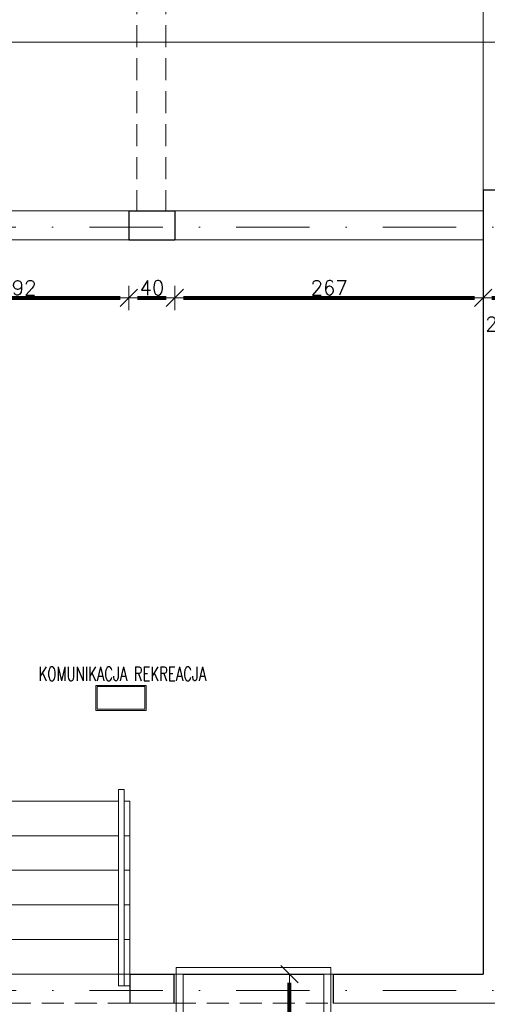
# Model space of a CAD drawing. Header units: metres. Extents: x 7408630 to 15602436, y 5561464 to 13303678.
# Tile 208 of 256: x 7414543 to 7414948, y 5566022 to 5566874. Entities that reach past the tile are written whole.
import ezdxf
from ezdxf.enums import TextEntityAlignment as Align

# ---------------------------------------------------------------- set-up
doc = ezdxf.new("R2010")
doc.units = ezdxf.units.M
doc.header["$MEASUREMENT"] = 0
doc.linetypes.add('DASHDOT', pattern=[25.4, 12.7, -6.35, 0, -6.35])
doc.linetypes.add('HIDDEN', pattern=[9.525, 6.35, -3.175])
for name, color, linetype, lineweight in [('!! 0_ Istn-sciany', 3, 'Continuous', 30), ('!! 0_ Istn-widok', 1, 'Continuous', 15), ('!! 0_Istn-cienka', 4, 'Continuous', 9), ('!! 0_Opis_pom', 9, 'Continuous', 13), ('!! 0_Osie', 1, 'DASHDOT', 13), ('!! 1_OPIS POM NOWE', 140, 'Continuous', 5), ('!! wymiary osi', 250, 'Continuous', 5), ('0-osie-liniA', 14, 'DASHDOT', 5), ('Granica', 112, 'Continuous', 80)]:
    doc.layers.add(name, color=color, linetype=linetype, lineweight=lineweight)
doc.layers.add('!! 0_ramki', color=66, linetype='Continuous', lineweight=9, plot=False)
doc.layers.add('Powierzchnia', color=140, linetype='Continuous', lineweight=5, plot=False)
doc.layers.add('!! 1_ widok', color=4, linetype='Continuous')
doc.styles.add('ARIAL', font='tahoma.ttf')
doc.styles.add('TXT', font='simplex.shx')
doc.dimstyles.new('DIM50', dxfattribs={"dimscale": 5, "dimtxt": 2, "dimasz": 1, "dimexe": 0, "dimexo": 0, "dimgap": 0.5, "dimtad": 1, "dimdec": 4, "dimrnd": 0.5, "dimdsep": 46, "dimtxsty": 'TXT', "dimblk": 'TICK1', "dimblk1": 'TICK1', "dimblk2": 'TICK1', "dimsah": 1, "dimcen": 0, "dimse1": 1, "dimse2": 1, "dimclrd": 1, "dimclre": 7, "dimclrt": 9, "dimadec": 0, "dimazin": 0, "dimtfac": 1, "dimtdec": 4, "dimtmove": 2, "dimatfit": 3, "dimldrblk": 'TICK1', "dimfxl": 1, "dimtolj": 1, "dimarcsym": 0})

# ---------------------------------------------------------------- blocks, each defined once
blk = doc.blocks.new('BLOK OSI')
at = {"layer": '0-osie-liniA', "ltscale": 5}
for points in [[(48639.25763, -195002.0883), (55442.2848, -195002.0883)], [(48639.33021, -195663.0883), (55424.2848, -195663.0883)]]:
    blk.add_lwpolyline(points, dxfattribs=at)
blk = doc.blocks.new('TICK1')
at = {"color": 0}
for p, q in [((0, -1.4), (0, 1.4)), ((0, 0), (-1, 0))]:
    blk.add_line(p, q, dxfattribs=at)
at = {"color": 2}
blk.add_line((-1, -1), (1, 1), dxfattribs=at)
blk = doc.blocks.new('*D612')
at = {"layer": '!! wymiary osi', "color": 1, "lineweight": -2, "transparency": 16777216}
blk.add_line((75126.92, -195002), (75303.92, -195002), dxfattribs=at)
at = {"layer": 'DEFPOINTS', "color": 0, "transparency": 16777216}
for p in [(75311.42, -194951.59), (75311.42, -195002), (75119.42, -195013.09)]:
    blk.add_point(p, dxfattribs=at)
at = {"layer": '!! wymiary osi', "color": 1, "lineweight": -2, "transparency": 16777216, "xscale": 7.5, "yscale": 7.5, "zscale": 7.5, "rotation": 180}
blk.add_blockref('TICK1', (75119.42, -195002), dxfattribs=at)
at = {"layer": '!! wymiary osi', "color": 1, "lineweight": -2, "transparency": 16777216, "xscale": 7.5, "yscale": 7.5, "zscale": 7.5}
blk.add_blockref('TICK1', (75311.42, -195002), dxfattribs=at)
at = {"layer": '!! wymiary osi', "color": 9, "transparency": 16777216, "insert": (75215.42, -194993.25), "char_height": 12.5, "attachment_point": 5, "style": 'TXT'}
blk.add_mtext('\\A1;192', dxfattribs=at)
blk = doc.blocks.new('*D613')
at = {"layer": '!! wymiary osi', "color": 1, "lineweight": -2, "transparency": 16777216}
blk.add_line((75318.92, -195002), (75343.92, -195002), dxfattribs=at)
at = {"layer": 'DEFPOINTS', "color": 0, "transparency": 16777216}
for p in [(75311.42, -194951.59), (75351.42, -194951.59), (75351.42, -195002)]:
    blk.add_point(p, dxfattribs=at)
at = {"layer": '!! wymiary osi', "color": 1, "lineweight": -2, "transparency": 16777216, "xscale": 7.5, "yscale": 7.5, "zscale": 7.5, "rotation": 180}
blk.add_blockref('TICK1', (75311.42, -195002), dxfattribs=at)
at = {"layer": '!! wymiary osi', "color": 1, "lineweight": -2, "transparency": 16777216, "xscale": 7.5, "yscale": 7.5, "zscale": 7.5}
blk.add_blockref('TICK1', (75351.42, -195002), dxfattribs=at)
at = {"layer": '!! wymiary osi', "color": 9, "transparency": 16777216, "insert": (75331.42, -194993.25), "char_height": 12.5, "attachment_point": 5, "style": 'TXT'}
blk.add_mtext('\\A1;40', dxfattribs=at)
blk = doc.blocks.new('*D614')
at = {"layer": '!! wymiary osi', "color": 1, "lineweight": -2, "transparency": 16777216}
blk.add_line((75358.92, -195002), (75610.92, -195002), dxfattribs=at)
at = {"layer": 'DEFPOINTS', "color": 0, "transparency": 16777216}
for p in [(75351.42, -194951.59), (75618.42, -194951.59), (75618.42, -195002)]:
    blk.add_point(p, dxfattribs=at)
at = {"layer": '!! wymiary osi', "color": 1, "lineweight": -2, "transparency": 16777216, "xscale": 7.5, "yscale": 7.5, "zscale": 7.5, "rotation": 180}
blk.add_blockref('TICK1', (75351.42, -195002), dxfattribs=at)
at = {"layer": '!! wymiary osi', "color": 1, "lineweight": -2, "transparency": 16777216, "xscale": 7.5, "yscale": 7.5, "zscale": 7.5}
blk.add_blockref('TICK1', (75618.42, -195002), dxfattribs=at)
at = {"layer": '!! wymiary osi', "color": 9, "transparency": 16777216, "insert": (75484.92, -194993.25), "char_height": 12.5, "attachment_point": 5, "style": 'TXT'}
blk.add_mtext('\\A1;267', dxfattribs=at)
blk = doc.blocks.new('*D615')
at = {"layer": '!! wymiary osi', "color": 1, "lineweight": -2, "transparency": 16777216}
blk.add_line((75625.92, -195002), (75635.92, -195002), dxfattribs=at)
at = {"layer": 'DEFPOINTS', "color": 0, "transparency": 16777216}
for p in [(75618.42, -194951.59), (75643.42, -194951.59), (75643.42, -195002)]:
    blk.add_point(p, dxfattribs=at)
at = {"layer": '!! wymiary osi', "color": 1, "lineweight": -2, "transparency": 16777216, "xscale": 7.5, "yscale": 7.5, "zscale": 7.5, "rotation": 180}
blk.add_blockref('TICK1', (75618.42, -195002), dxfattribs=at)
at = {"layer": '!! wymiary osi', "color": 1, "lineweight": -2, "transparency": 16777216, "xscale": 7.5, "yscale": 7.5, "zscale": 7.5}
blk.add_blockref('TICK1', (75643.42, -195002), dxfattribs=at)
at = {"layer": '!! wymiary osi', "color": 9, "transparency": 16777216, "insert": (75630.92, -195024.5), "char_height": 12.5, "attachment_point": 5, "style": 'TXT'}
blk.add_mtext('\\A1;25', dxfattribs=at)
blk = doc.blocks.new('*D696')
at = {"layer": '!! wymiary osi', "color": 1, "lineweight": -2, "transparency": 16777216}
blk.add_line((75450.63, -196245.08), (75450.63, -195595.09), dxfattribs=at)
at = {"layer": 'DEFPOINTS', "color": 0, "transparency": 16777216}
for p in [(75450.63, -195587.59), (75488.42, -195587.59), (75488.42, -196252.58)]:
    blk.add_point(p, dxfattribs=at)
at = {"layer": '!! wymiary osi', "color": 1, "lineweight": -2, "transparency": 16777216, "xscale": 7.5, "yscale": 7.5, "zscale": 7.5}
for p, rotation in [((75450.63, -195587.59), 90), ((75450.63, -196252.58), 270)]:
    blk.add_blockref('TICK1', p, dxfattribs=dict(at, rotation=rotation))
at = {"layer": '!! wymiary osi', "color": 9, "transparency": 16777216, "insert": (75441.88, -195920.08), "char_height": 12.5, "attachment_point": 5, "rotation": 90, "style": 'TXT'}
blk.add_mtext('\\A1;665', dxfattribs=at)
blk = doc.blocks.new('A$C9c944097')
at = {"layer": '!! 0_ Istn-sciany'}
for points in [[(4241.5, -530.47213), (4241.5, -1209.47213)], [(4280.5, -530.47213), (4241.5, -530.47213)], [(3934.5, -548.47213), (3974.5, -548.47213)], [(3934.5, -548.47213), (3934.5, -573.47213)], [(3974.5, -548.47213), (3974.5, -573.47213)], [(3934.5, -573.47213), (3974.5, -573.47213)], [(3935.5, -1209.47213), (3973.5, -1209.47213)], [(3935.5, -1209.47213), (3935.5, -1234.47213)], [(3973.5, -1209.47213), (3973.5, -1234.47213)], [(4111.5, -1209.47213), (4111.5, -1234.47213)], [(4111.5, -1209.47213), (4241.5, -1209.47213)]]:
    blk.add_lwpolyline(points, dxfattribs=at)
at = {"layer": '!! 0_ Istn-widok', "linetype": 'HIDDEN', "ltscale": 3}
for p, q in [((3941.50659, -273.47213), (3941.50659, -548.47213)), ((3966.50659, -273.47213), (3966.50659, -548.47213)), ((4241.50659, -273.47213), (4241.50659, -530.47213))]:
    blk.add_line(p, q, dxfattribs=at)
for points in [[(3934.5, -548.47213), (3674.5, -548.47213)], [(3974.5, -548.47213), (4241.5, -548.47213)], [(3674.5, -573.47213), (3934.5, -573.47213)], [(3974.5, -573.47213), (4241.5, -573.47213)], [(3677.5, -1209.47213), (3925.5, -1209.47213)], [(3930.5, -1209.47213), (3935.5, -1209.47213)], [(3973.5, -1209.47213), (4111.5, -1209.47213)], [(3935.5, -1234.47213), (3667.5, -1234.47213)], [(3973.5, -1234.47213), (4111.5, -1234.47213)]]:
    blk.add_lwpolyline(points, dxfattribs=at)
at = {"layer": '!! 0_ Istn-widok'}
for points in [[(3925.5, -1219.47213), (3925.5, -1049.47213)], [(3930.5, -1049.47213), (3925.5, -1049.47213)], [(3930.5, -1219.47213), (3930.5, -1049.47213)], [(3925.5, -1059.47213), (3677.5, -1059.47213)], [(3935.5, -1059.47213), (3930.5, -1059.47213)], [(3935.5, -1209.47213), (3935.5, -1059.47213)], [(3925.5, -1089.47213), (3677.5, -1089.47213)], [(3935.5, -1089.47213), (3930.5, -1089.47213)], [(3925.5, -1119.47213), (3677.5, -1119.47213)], [(3935.5, -1119.47213), (3930.5, -1119.47213)], [(3925.5, -1149.47213), (3677.5, -1149.47213)], [(3935.5, -1149.47213), (3930.5, -1149.47213)], [(3925.5, -1179.47213), (3677.5, -1179.47213)], [(3935.5, -1179.47213), (3930.5, -1179.47213)], [(3677.5, -1209.47213), (3925.5, -1209.47213)], [(3930.5, -1209.47213), (3935.5, -1209.47213)], [(3925.5, -1219.47213), (3935.5, -1219.47213)], [(3935.5, -1234.47213), (3973.5, -1234.47213)], [(4111.5, -1234.47213), (4241.5, -1234.47213)], [(4241.5, -1234.47213), (4269.5, -1234.47213)]]:
    blk.add_lwpolyline(points, dxfattribs=at)
at = {"layer": '!! 0_Istn-cienka'}
for points in [[(3975.5, -1203.47213), (3975.5, -1267.47213)], [(3975.5, -1203.47213), (4109.5, -1203.47213)], [(3981.5, -1209.47213), (3981.5, -1261.47213)], [(3981.5, -1209.47213), (4103.5, -1209.47213)], [(4103.5, -1209.47213), (4103.5, -1261.47213)], [(4109.5, -1203.47213), (4109.5, -1267.47213)]]:
    blk.add_lwpolyline(points, dxfattribs=at)
at = {"layer": '!! 0_Opis_pom', "ltscale": 0.7}
for points in [[(3906.05794, -981.12709), (3949.57794, -981.12709), (3949.57794, -959.36709), (3906.05794, -959.36709)], [(3907.14594, -980.03909), (3948.48994, -980.03909), (3948.48994, -960.45509), (3907.14594, -960.45509)]]:
    blk.add_lwpolyline(points, close=True, dxfattribs=at)
at = {"layer": '!! 0_ramki'}
blk.add_lwpolyline([(2343.21774, -4602.5562), (2343.21774, -402.5562), (5313.21774, -402.5562), (5313.21774, -4602.5562)], close=True, dxfattribs=at)
at = {"layer": '!! 1_ widok'}
blk.add_lwpolyline([(3982, -1209.47213), (4103, -1209.47213)], dxfattribs=at)
at = {"layer": 'Powierzchnia'}
for points in [[(4241.5, -548.47213), (1448.5, -548.47213), (1448.5, -443.47213), (1266.5, -443.47213), (1266.5, -273.47213), (4241.5, -273.47213)], [(3367.5, -1209.47213), (4241.5, -1209.47213), (4241.5, -573.47213), (3557.5, -573.47213), (3557.5, -853.47213), (3367.5, -853.47213)]]:
    blk.add_lwpolyline(points, close=True, dxfattribs=at)
at = {"layer": '!! 0_Osie'}
blk.add_blockref('BLOK OSI', (-48933.21142, 194439.57635), dxfattribs=at)
at = {"layer": '!! 0_Opis_pom', "ltscale": 0.7, "style": 'TXT', "width": 0.7}
blk.add_text('KOMUNIKACJA REKREACJA', height=12, dxfattribs=at).set_placement((3928.93307, -955.32078), align=Align.CENTER)
at = {"layer": '!! 0_Opis_pom', "ltscale": 0.7, "style": 'ARIAL'}
for tag, p in [('B2,14', (2497.12282, -23.97252)), ('B2,12', (1965.56932, -35.77631)), ('B2,11', (1692.08817, -60.77765)), ('B2,16', (3818.15438, -63.71828)), ('B2,19.1', (5324.74708, -87.92078)), ('B2,17', (4129.82322, -93.25972)), ('B2,10', (1351.71035, -111.25665)), ('B2,15', (3189.46558, -109.69496)), ('B2,13', (2272.99389, -121.89624)), ('A2,5', (1075.52681, -127.78965)), ('B2,18', (4545.51277, -234.12017)), ('B2,19', (5775.76711, -239.42159)), ('A2,4', (318.83322, -329.3265)), ('A2.1', (994.53557, -353.44633)), ('B2.7', (3171.3557, -458.01164)), ('A2.2', (994.53557, -692.67095)), ('B2.2', (3599.26223, -690.3637)), ('B2,21', (4593.23787, -912.69388)), ('A2.3', (455.44717, -940.66614)), ('B2,9', (1798.58924, -939.09545)), ('B2,4', (3116.67143, -940.65712)), ('B2,3', (3297.35823, -941.16418)), ('B2,8', (2517.28573, -960.07338)), ('B2,20', (5834.09772, -965.70749)), ('B2.1', (3927.81794, -970.24709)), ('B2,5', (3309.56672, -1129.12418)), ('B2,6', (3122.36837, -1171.43557)), ('C2,2', (3435.86614, -1487.77973)), ('C2,1', (3957.73656, -2408.10352)), ('C2,3', (3457.72791, -2555.15039)), ('D1,1', (2554.19917, -3205.91504)), ('C2,4', (3866.78124, -3285.77383)), ('D1,6', (1380.86316, -3373.10994)), ('D1,4', (1780.27581, -3366.18103)), ('D1,3', (2098.36626, -3546.18257)), ('C2,5', (3178.15957, -3610.67242)), ('D1,5', (1914.6928, -3621.18339)), ('D1,2', (2201.15492, -3794.18451)), ('D1,7', (477.95048, -4408.76849)), ('D1,8', (338.43039, -4834.32895))]:
    blk.add_attdef(tag, text='', height=11.968, dxfattribs=at).set_placement(p, align=Align.MIDDLE_CENTER)
at = {"layer": '!! 1_OPIS POM NOWE', "style": 'ARIAL'}
for tag, p in [('C2.5B', (3593.7377, -3168.5911)), ('C2,5C', (3526.78796, -3281.02046)), ('C2.4', (3997.15534, -3347.99835)), ('E2,2', (2945.33506, -3413.31629)), ('C2,5A', (3566.4961, -3615.37865)), ('E2.9', (3984.52714, -3783.77287)), ('E2.7', (4645.53364, -3784.14655)), ('D1,2', (2903.25587, -3794.18451)), ('E2.2', (3405.83089, -4049.74196)), ('E2.8', (4380.36687, -4058.97571)), ('E2.6', (5154.87983, -4066.29138)), ('E2.1', (4427.07303, -4318.94156)), ('E2,3', (3401.59976, -4465.83792)), ('E2.4', (3758.95342, -4705.0924)), ('E2.5', (5238.11734, -4786.79525))]:
    blk.add_attdef(tag, text='', height=11.968, dxfattribs=at).set_placement(p, align=Align.MIDDLE_CENTER)
at = {"layer": '!! wymiary osi'}
for base, p1, p2, picture, middle in [((3934.5, -623.88662), (3742.5, -634.97213), (3934.5, -573.47213), '*D612', (3838.5, -615.13662)), ((3974.5, -623.88662), (3934.5, -573.47213), (3974.5, -573.47213), '*D613', (3954.5, -615.13662)), ((4241.5, -623.88662), (3974.5, -573.47213), (4241.5, -573.47213), '*D614', (4108, -615.13662)), ((4266.5, -623.88662), (4241.5, -573.47213), (4266.5, -573.47213), '*D615', (4254, -646.38662))]:
    dim = blk.add_linear_dim(base=base, p1=p1, p2=p2, dimstyle='DIM50', dxfattribs=at)
    dim.commit()
    dim.dimension.update_dxf_attribs({"geometry": picture, "text_midpoint": middle, "insert": (-71376.92327, 194378.11618)})
dim = blk.add_linear_dim(base=(4073.70326, -1209.47213), p1=(4111.5, -1874.46023), p2=(4111.5, -1209.47213), angle=90, dimstyle='DIM50', dxfattribs=at)
dim.commit()
dim.dimension.update_dxf_attribs({"geometry": '*D696', "text_midpoint": (4064.95326, -1541.96618), "insert": (-71376.92327, 194378.11618)})

msp = doc.modelspace()

# ---------------------------------------------------------------- block references
at = {"layer": 'Granica'}
msp.add_blockref('A$C9c944097', (7410702.59401, 5567256.9858), dxfattribs=at)

doc.saveas('drawing.dxf')
